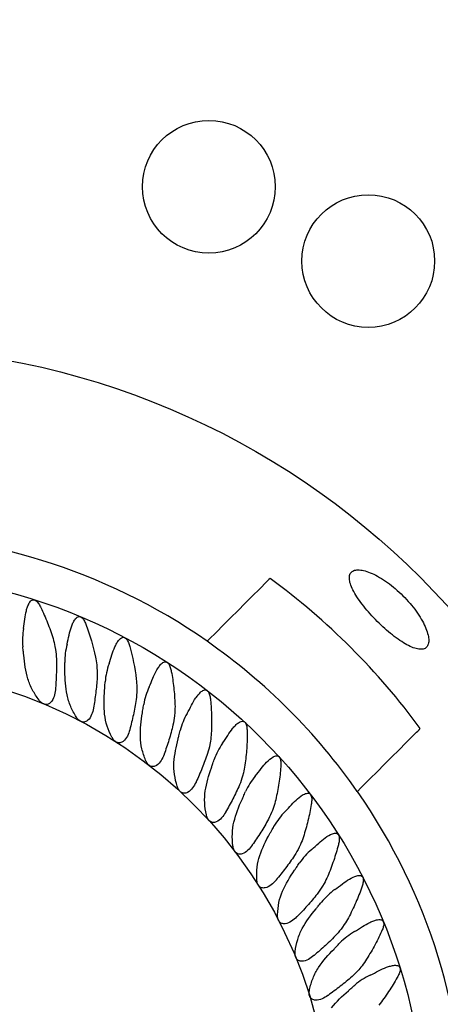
# Model space of a CAD drawing. Header units: millimetres. Extents: x 8 to 3888, y -9869 to 412.
# Tile 12 of 23: x 133 to 156, y 209 to 265. Entities that reach past the tile are written whole.
import ezdxf

# ---------------------------------------------------------------- set-up
doc = ezdxf.new("R2010")
doc.units = ezdxf.units.MM
doc.layers.add('DIMENSIONS', color=2, linetype='Continuous')
doc.layers.add('OUTLINE', color=7, linetype='Continuous', lineweight=25)
doc.styles.add('SLDTEXTSTYLE0', font='TXT', dxfattribs={"width": 0.75})
doc.dimstyles.new('SLDDIMSTYLE0', dxfattribs={"dimtxt": 3.5, "dimasz": 2, "dimexe": 0, "dimexo": 0.0625, "dimgap": 0.875, "dimtad": 1, "dimdec": 1, "dimrnd": 1e-09, "dimzin": 12, "dimdsep": 46, "dimtxsty": 'SLDTEXTSTYLE0', "dimblk1": 'NONE', "dimsah": 1, "dimcen": 0, "dimadec": 0, "dimazin": 3, "dimtfac": 1, "dimtdec": 1, "dimtmove": 0, "dimatfit": 3, "dimldrblk": 'NONE', "dimfxl": 0, "dimfrac": 2, "dimtolj": 1, "dimtzin": 12, "dimarcsym": 0})
doc.dimstyles.new('SLDDIMSTYLE2', dxfattribs={"dimtxt": 3.5, "dimasz": 2, "dimexe": 0, "dimexo": 0.0625, "dimgap": 0.875, "dimtad": 1, "dimdec": 4, "dimzin": 12, "dimdsep": 46, "dimtxsty": 'SLDTEXTSTYLE0', "dimsah": 1, "dimcen": 0.09, "dimazin": 3, "dimtfac": 1, "dimtofl": 0, "dimtmove": 0, "dimatfit": 3, "dimfxl": 0, "dimfrac": 2, "dimtolj": 1, "dimtzin": 12, "dimarcsym": 0})

# ---------------------------------------------------------------- blocks, each defined once
blk = doc.blocks.new('_D_1')
at = {"layer": 'DIMENSIONS'}
for q in [(77.725, 281.754), (139.774, 174.281)]:
    blk.add_line((108.049, 229.232), q, dxfattribs=at)
blk.add_solid([(108.049, 229.232), (107.482, 231.214), (106.616, 230.714)], dxfattribs=at)
at = {"layer": 'DIMENSIONS', "char_height": 3.5, "attachment_point": 1, "rotation": 300, "style": 'SLDTEXTSTYLE0'}
for s, insert in [('%%c', (82.425, 282.634)), ('63,5', (85.051, 278.086))]:
    blk.add_mtext(s, dxfattribs=dict(at, insert=insert))
blk = doc.blocks.new('_None')
blk = doc.blocks.new('_D_4')
at = {"layer": 'DIMENSIONS'}
blk.add_line((134.666, 154.085), (146.809, 133.053), dxfattribs=at)
blk.add_arc((123.912, 172.713), 43.795, 270, 300, dxfattribs=at)
for points in [[(145.809, 134.785), (143.814, 134.264), (144.295, 133.386)], [(123.912, 128.918), (125.922, 128.464), (125.9, 129.463)]]:
    blk.add_solid(points, dxfattribs=at)
at = {"layer": 'DIMENSIONS', "insert": (130.679, 133.857), "char_height": 3.5, "attachment_point": 1, "rotation": 15, "style": 'SLDTEXTSTYLE0'}
blk.add_mtext('30°', dxfattribs=at)

msp = doc.modelspace()

# ---------------------------------------------------------------- linework, layer by layer
at = {"layer": 'OUTLINE'}
for p, q in [((134.70623, 229.34798), (134.73781, 229.16887)), ((137.06991, 228.30216), (137.08576, 228.12099)), ((139.33344, 227.05432), (139.33344, 226.87245)), ((141.4796, 225.61395), (141.46375, 225.43277)), ((143.49206, 223.992), (143.46048, 223.8129)), ((145.3555, 222.20084), (145.30843, 222.02516)), ((147.05574, 220.25407), (146.99353, 220.08317)), ((148.57983, 218.16653), (148.50297, 218.0017)), ((149.91619, 215.9541), (149.82525, 215.7966)), ((151.05463, 213.63362), (150.95032, 213.48464)), ((151.9865, 211.22275), (151.8696, 211.08343))]:
    msp.add_line(p, q, dxfattribs=at)
for centre, radius in [((143.40668, 255.31901), 3.75), ((152.41153, 251.11998), 3.75), ((123.91153, 201.75653), 44.5), ((123.91153, 201.75653), 31.72583), ((123.91153, 201.75653), 26.37716)]:
    msp.add_circle(centre, radius, dxfattribs=at)
for radius, start, end in [(33.96882, 55.173677, 124.826323), (38.92189, 36.132214, 53.867786), (33.9621, 34.824287, 55.175713), (33.96882, 325.173677, 34.826323)]:
    msp.add_arc((123.91153, 201.75653), radius, start, end, dxfattribs=at)
for points, knots in [([(154.36953, 232.21453), (154.22934, 232.35472), (154.08595, 232.487), (153.79309, 232.73647), (153.64195, 232.85482), (153.34258, 233.0692), (153.19486, 233.16514), (152.9037, 233.33511), (152.75955, 233.40924), (152.48835, 233.52929), (152.35972, 233.57625), (152.1172, 233.64388), (152.00536, 233.6638), (151.80598, 233.67603), (151.71695, 233.66847), (151.56522, 233.62575), (151.50369, 233.59119), (151.40866, 233.49645), (151.37513, 233.43537), (151.33935, 233.29134), (151.33654, 233.20844), (151.36099, 233.02044), (151.38863, 232.91528), (151.47156, 232.69119), (151.52692, 232.57126), (151.66599, 232.31448), (151.74758, 232.1816), (151.93286, 231.90756), (152.03791, 231.76469), (152.26479, 231.4776), (152.3858, 231.33416), (152.64249, 231.04717), (152.77925, 230.9027), (153.05614, 230.62576), (153.19747, 230.49183), (153.48615, 230.23336), (153.63158, 230.11067), (153.91677, 229.88515), (154.05866, 229.78059), (154.33567, 229.59311), (154.46816, 229.51185), (154.72195, 229.37411), (154.84442, 229.31731), (155.06944, 229.23386), (155.17268, 229.20661), (155.36096, 229.18162), (155.44565, 229.18433), (155.58939, 229.21975), (155.64958, 229.25223), (155.74582, 229.34791), (155.78044, 229.40984), (155.82304, 229.55975), (155.83103, 229.64895), (155.81896, 229.84958), (155.79928, 229.96005), (155.73258, 230.20062), (155.68487, 230.33189), (155.56494, 230.60312), (155.4926, 230.74413), (155.32217, 231.03666), (155.22485, 231.18655), (154.90558, 231.63276), (154.6499, 231.93416), (154.36953, 232.21453)], [0, 0, 0, 0, 0.03125, 0.03125, 0.0625, 0.0625, 0.09375, 0.09375, 0.125, 0.125, 0.15625, 0.15625, 0.1875, 0.1875, 0.21875, 0.21875, 0.25, 0.25, 0.28125, 0.28125, 0.3125, 0.3125, 0.34375, 0.34375, 0.375, 0.375, 0.40625, 0.40625, 0.4375, 0.4375, 0.46875, 0.46875, 0.5, 0.5, 0.53125, 0.53125, 0.5625, 0.5625, 0.59375, 0.59375, 0.625, 0.625, 0.65625, 0.65625, 0.6875, 0.6875, 0.71875, 0.71875, 0.75, 0.75, 0.78125, 0.78125, 0.8125, 0.8125, 0.84375, 0.84375, 0.875, 0.875, 0.90625, 0.90625, 0.9375, 0.9375, 1, 1, 1, 1]), ([(133.0079, 230.89425), (133.02816, 231.05511), (133.05609, 231.21516), (133.11458, 231.44473), (133.13684, 231.51957), (133.18997, 231.66483), (133.2204, 231.7354), (133.28002, 231.83542), (133.30207, 231.86739), (133.35376, 231.92545), (133.38301, 231.95144), (133.4542, 231.98693), (133.49658, 231.99404), (133.57831, 231.97725), (133.61528, 231.95589), (133.71217, 231.8793), (133.75987, 231.81459), (133.8465, 231.68026), (133.88352, 231.61048), (133.91776, 231.5393)], [0, 0, 0, 0, 0.25, 0.25, 0.375, 0.375, 0.5, 0.5, 0.5625, 0.5625, 0.625, 0.625, 0.6875, 0.6875, 0.75, 0.75, 0.875, 0.875, 1, 1, 1, 1]), ([(133.91776, 231.5393), (134.05035, 231.26364), (134.17405, 230.98023), (134.40187, 230.39653), (134.50659, 230.0943), (134.60035, 229.78796)], [0, 0, 0, 0, 0.5, 0.5, 1, 1, 1, 1]), ([(135.5128, 229.99057), (135.54705, 230.14922), (135.58883, 230.30633), (135.66743, 230.53064), (135.69628, 230.60357), (135.76243, 230.74448), (135.79984, 230.81331), (135.8677, 230.90665), (135.8923, 230.93617), (135.94891, 230.98901), (135.98093, 231.01232), (136.054, 231.04035), (136.09732, 231.04338), (136.17653, 231.01906), (136.21143, 230.99442), (136.30077, 230.90967), (136.34295, 230.84045), (136.41682, 230.70018), (136.44754, 230.62769), (136.47542, 230.55386)], [0, 0, 0, 0, 0.25, 0.25, 0.375, 0.375, 0.5, 0.5, 0.5625, 0.5625, 0.625, 0.625, 0.6875, 0.6875, 0.75, 0.75, 0.875, 0.875, 1, 1, 1, 1]), ([(137.92941, 228.87201), (137.9777, 229.02821), (138.03239, 229.17915), (138.12983, 229.3951), (138.16489, 229.46534), (138.24348, 229.60083), (138.28679, 229.66628), (138.36292, 229.75381), (138.39027, 229.78127), (138.45091, 229.82864), (138.48462, 229.84912), (138.56121, 229.87086), (138.60369, 229.8699), (138.68102, 229.83831), (138.71338, 229.81064), (138.79413, 229.71925), (138.8303, 229.64661), (138.89149, 229.50107), (138.916, 229.42569), (138.93747, 229.34926)], [0, 0, 0, 0, 0.25, 0.25, 0.375, 0.375, 0.5, 0.5, 0.5625, 0.5625, 0.625, 0.625, 0.6875, 0.6875, 0.75, 0.75, 0.875, 0.875, 1, 1, 1, 1]), ([(134.79216, 228.63819), (134.80111, 228.34765), (134.79862, 228.05826), (134.77743, 227.48196), (134.75857, 227.19374), (134.7339, 226.91073)], [0, 0, 0, 0, 0.5, 0.5, 1, 1, 1, 1]), ([(140.23934, 227.54709), (140.30012, 227.69618), (140.36714, 227.84103), (140.4835, 228.04893), (140.52518, 228.11693), (140.61511, 228.24496), (140.66318, 228.30557), (140.74654, 228.38642), (140.77608, 228.41145), (140.84037, 228.45363), (140.87577, 228.47137), (140.95391, 228.48706), (140.99642, 228.48278), (141.07062, 228.4455), (141.10113, 228.41494), (141.17429, 228.31661), (141.20416, 228.24064), (141.25261, 228.08986), (141.27041, 228.0128), (141.28515, 227.93467)], [0, 0, 0, 0, 0.25, 0.25, 0.375, 0.375, 0.5, 0.5, 0.5625, 0.5625, 0.625, 0.625, 0.6875, 0.6875, 0.75, 0.75, 0.875, 0.875, 1, 1, 1, 1]), ([(137.09364, 227.58759), (137.07723, 227.29726), (137.04952, 227.00916), (136.97819, 226.43696), (136.9343, 226.1516), (136.88505, 225.87178)], [0, 0, 0, 0, 0.5, 0.5, 1, 1, 1, 1]), ([(141.28515, 227.93467), (141.3416, 227.63558), (141.38777, 227.33021), (141.45701, 226.7056), (141.47997, 226.38525), (141.4912, 226.06634)], [0, 0, 0, 0, 0.5, 0.5, 1, 1, 1, 1]), ([(133.8149, 226.31751), (133.6776, 226.49774), (133.55258, 226.68564), (133.3379, 227.08367), (133.24832, 227.29531), (133.18592, 227.51362)], [0, 0, 0, 0, 0.5, 0.5, 1, 1, 1, 1]), ([(134.7332, 226.90277), (134.72179, 226.7747), (134.70134, 226.64863), (134.62641, 226.40418), (134.5714, 226.28244), (134.43852, 226.14335), (134.38441, 226.1041), (134.25876, 226.06184), (134.18982, 226.06115), (134.06116, 226.09712), (134.00247, 226.13184), (133.89904, 226.21632), (133.85484, 226.26507), (133.8149, 226.31751)], [0, 0, 0, 0, 0.25, 0.25, 0.5, 0.5, 0.625, 0.625, 0.75, 0.75, 0.875, 0.875, 1, 1, 1, 1]), ([(135.91784, 225.36091), (135.79631, 225.55314), (135.68801, 225.75169), (135.50902, 226.16689), (135.43854, 226.3849), (135.3955, 226.60729)], [0, 0, 0, 0, 0.5, 0.5, 1, 1, 1, 1]), ([(142.425, 226.02589), (142.49854, 226.1691), (142.57925, 226.30975), (142.71357, 226.50676), (142.7604, 226.56989), (142.86079, 226.68901), (142.91462, 226.74576), (143.00448, 226.81859), (143.03582, 226.84073), (143.10414, 226.87721), (143.14124, 226.89157), (143.21925, 226.89985), (143.26174, 226.8917), (143.33225, 226.84765), (143.3595, 226.81492), (143.42407, 226.70968), (143.44662, 226.63273), (143.48191, 226.47733), (143.4928, 226.39929), (143.50062, 226.32084)], [0, 0, 0, 0, 0.25, 0.25, 0.375, 0.375, 0.5, 0.5, 0.5625, 0.5625, 0.625, 0.625, 0.6875, 0.6875, 0.75, 0.75, 0.875, 0.875, 1, 1, 1, 1]), ([(136.88366, 225.86391), (136.86114, 225.73732), (136.82977, 225.61352), (136.73382, 225.37653), (136.66841, 225.26005), (136.52392, 225.13306), (136.46658, 225.09868), (136.33773, 225.06753), (136.26899, 225.07285), (136.14396, 225.1199), (136.08852, 225.1596), (135.99285, 225.25277), (135.95307, 225.30519), (135.91784, 225.36091)], [0, 0, 0, 0, 0.25, 0.25, 0.5, 0.5, 0.625, 0.625, 0.75, 0.75, 0.875, 0.875, 1, 1, 1, 1]), ([(139.2948, 226.34039), (139.25314, 226.0525), (139.20041, 225.76787), (139.07949, 225.20412), (139.01092, 224.92381), (138.93747, 224.6493)], [0, 0, 0, 0, 0.5, 0.5, 1, 1, 1, 1]), ([(143.50062, 226.32084), (143.53078, 226.018), (143.55037, 225.70633), (143.56472, 225.07494), (143.55956, 224.75866), (143.54305, 224.44167)], [0, 0, 0, 0, 0.5, 0.5, 1, 1, 1, 1]), ([(141.37889, 224.9061), (141.31234, 224.62314), (141.23504, 224.34425), (141.06541, 223.79307), (140.9726, 223.51957), (140.87552, 223.25259)], [0, 0, 0, 0, 0.5, 0.5, 1, 1, 1, 1]), ([(144.46977, 224.31998), (144.55578, 224.45667), (144.6488, 224.59011), (144.79905, 224.77374), (144.85109, 224.83246), (144.96174, 224.94264), (145.0203, 224.99438), (145.11518, 225.05856), (145.14806, 225.07783), (145.21908, 225.10839), (145.2572, 225.11971), (145.33654, 225.12158), (145.37817, 225.10985), (145.44476, 225.06004), (145.46921, 225.02501), (145.52458, 224.91439), (145.54037, 224.83558), (145.56198, 224.67774), (145.56605, 224.59899), (145.56699, 224.52007)], [0, 0, 0, 0, 0.25, 0.25, 0.375, 0.375, 0.5, 0.5, 0.5625, 0.5625, 0.625, 0.625, 0.6875, 0.6875, 0.75, 0.75, 0.875, 0.875, 1, 1, 1, 1]), ([(138.93539, 224.64158), (138.90194, 224.51749), (138.85992, 224.39695), (138.74377, 224.16931), (138.66851, 224.05902), (138.51366, 223.94505), (138.4536, 223.91576), (138.32264, 223.89579), (138.25463, 223.90696), (138.13415, 223.96452), (138.08237, 224.00879), (137.99507, 224.10989), (137.95982, 224.16575), (137.92941, 224.22467)], [0, 0, 0, 0, 0.25, 0.25, 0.5, 0.5, 0.625, 0.625, 0.75, 0.75, 0.875, 0.875, 1, 1, 1, 1]), ([(139.8343, 222.91743), (139.74827, 223.12718), (139.67616, 223.34106), (139.57189, 223.78076), (139.5401, 224.00842), (139.53633, 224.23558)], [0, 0, 0, 0, 0.5, 0.5, 1, 1, 1, 1]), ([(145.56699, 224.52007), (145.57065, 224.21585), (145.56304, 223.90434), (145.5223, 223.2735), (145.48957, 222.95871), (145.44548, 222.64434)], [0, 0, 0, 0, 0.5, 0.5, 1, 1, 1, 1]), ([(144.17975, 223.87465), (144.08309, 223.73155), (143.99417, 223.5836), (143.83492, 223.27607), (143.76415, 223.11511), (143.70557, 222.95105)], [0, 0, 0, 0, 0.5, 0.5, 1, 1, 1, 1]), ([(140.87279, 223.24508), (140.82862, 223.12432), (140.77623, 223.00785), (140.64059, 222.79112), (140.55594, 222.68777), (140.3916, 222.5878), (140.32917, 222.56389), (140.19686, 222.55559), (140.13009, 222.57277), (140.01513, 222.64081), (139.96743, 222.68954), (139.88938, 222.79791), (139.85931, 222.85644), (139.8343, 222.91743)], [0, 0, 0, 0, 0.25, 0.25, 0.5, 0.5, 0.625, 0.625, 0.75, 0.75, 0.875, 0.875, 1, 1, 1, 1]), ([(143.33004, 223.29563), (143.23914, 223.01973), (143.13786, 222.7487), (142.9208, 222.21428), (142.80442, 221.94972), (142.68448, 221.69228)], [0, 0, 0, 0, 0.5, 0.5, 1, 1, 1, 1]), ([(146.35807, 222.44235), (146.45633, 222.5719), (146.56026, 222.69621), (146.78169, 222.92307), (146.89904, 223.02978), (147.0674, 223.12288), (147.10257, 223.13932), (147.17539, 223.16292), (147.21417, 223.17062), (147.29318, 223.16489), (147.33339, 223.14912), (147.39468, 223.09341), (147.41593, 223.05601), (147.46069, 222.94176), (147.46969, 222.86083), (147.47727, 222.70303), (147.47448, 222.62456), (147.46856, 222.54605)], [0, 0, 0, 0, 0.25, 0.25, 0.5, 0.5, 0.5625, 0.5625, 0.625, 0.625, 0.6875, 0.6875, 0.75, 0.75, 0.875, 0.875, 1, 1, 1, 1]), ([(141.618, 221.44914), (141.55108, 221.664), (141.49779, 221.88273), (141.43179, 222.33188), (141.42, 222.56154), (141.43605, 222.78825)], [0, 0, 0, 0, 0.5, 0.5, 1, 1, 1, 1]), ([(147.46856, 222.54605), (147.44569, 222.24274), (147.41107, 221.93381), (147.31543, 221.30832), (147.25535, 220.99741), (147.18403, 220.68805)], [0, 0, 0, 0, 0.5, 0.5, 1, 1, 1, 1]), ([(146.03035, 222.02399), (145.92169, 221.89), (145.82012, 221.75028), (145.63415, 221.45692), (145.54968, 221.30259), (145.47747, 221.14523)], [0, 0, 0, 0, 0.5, 0.5, 1, 1, 1, 1]), ([(142.68109, 221.68504), (142.62657, 221.56859), (142.56423, 221.45712), (142.41022, 221.25304), (142.31688, 221.15746), (142.14445, 221.0722), (142.08017, 221.05382), (141.94764, 221.05709), (141.88263, 221.08002), (141.77403, 221.15782), (141.73076, 221.21052), (141.66246, 221.32528), (141.6376, 221.38621), (141.618, 221.44914)], [0, 0, 0, 0, 0.25, 0.25, 0.5, 0.5, 0.625, 0.625, 0.75, 0.75, 0.875, 0.875, 1, 1, 1, 1]), ([(145.1334, 221.52123), (145.01888, 221.25449), (144.8944, 220.99337), (144.63151, 220.47974), (144.49244, 220.22618), (144.35055, 219.98025)], [0, 0, 0, 0, 0.5, 0.5, 1, 1, 1, 1]), ([(143.26695, 219.83099), (143.21828, 220.05419), (143.18449, 220.2782), (143.15848, 220.72858), (143.16673, 220.9569), (143.2024, 221.18086)], [0, 0, 0, 0, 0.5, 0.5, 1, 1, 1, 1]), ([(148.07554, 220.40729), (148.18536, 220.52848), (148.29903, 220.64255), (148.54014, 220.84982), (148.66646, 220.94603), (148.84315, 221.02405), (148.87956, 221.03725), (148.95457, 221.05418), (148.99363, 221.05818), (149.07151, 221.04504), (149.10993, 221.02552), (149.16562, 220.96436), (149.18318, 220.92564), (149.21762, 220.80762), (149.21942, 220.72764), (149.21319, 220.56922), (149.20356, 220.49133), (149.19084, 220.4138)], [0, 0, 0, 0, 0.25, 0.25, 0.5, 0.5, 0.5625, 0.5625, 0.625, 0.625, 0.6875, 0.6875, 0.75, 0.75, 0.875, 0.875, 1, 1, 1, 1]), ([(149.19084, 220.4138), (149.14164, 220.11369), (149.08039, 219.80973), (148.93049, 219.19434), (148.84349, 218.88968), (148.74546, 218.58768)], [0, 0, 0, 0, 0.5, 0.5, 1, 1, 1, 1]), ([(144.34655, 219.97333), (144.28209, 219.86207), (144.21027, 219.75647), (144.03906, 219.56659), (143.93775, 219.4795), (143.75854, 219.40959), (143.69291, 219.39689), (143.56117, 219.41169), (143.4984, 219.4402), (143.397, 219.52717), (143.35848, 219.58344), (143.30044, 219.70372), (143.28099, 219.76659), (143.26695, 219.83099)], [0, 0, 0, 0, 0.25, 0.25, 0.5, 0.5, 0.625, 0.625, 0.75, 0.75, 0.875, 0.875, 1, 1, 1, 1]), ([(144.76859, 218.07527), (144.73961, 218.30144), (144.72543, 218.52736), (144.73872, 218.97859), (144.7669, 219.20572), (144.82193, 219.42563)], [0, 0, 0, 0, 0.5, 0.5, 1, 1, 1, 1]), ([(146.77526, 219.59642), (146.63802, 219.34084), (146.49128, 219.09159), (146.18452, 218.60265), (146.0238, 218.36208), (145.86108, 218.12952)], [0, 0, 0, 0, 0.5, 0.5, 1, 1, 1, 1]), ([(149.60911, 218.23028), (149.72881, 218.3412), (149.85192, 218.44492), (150.11061, 218.63072), (150.24569, 218.71579), (150.42725, 218.7777), (150.46464, 218.78771), (150.54106, 218.79811), (150.58036, 218.79868), (150.65672, 218.77887), (150.69327, 218.75619), (150.74364, 218.6902), (150.75774, 218.64991), (150.78158, 218.53053), (150.77652, 218.44957), (150.75668, 218.29332), (150.74031, 218.21628), (150.72074, 218.13957)], [0, 0, 0, 0, 0.25, 0.25, 0.5, 0.5, 0.5625, 0.5625, 0.625, 0.625, 0.6875, 0.6875, 0.75, 0.75, 0.875, 0.875, 1, 1, 1, 1]), ([(145.85649, 218.12298), (145.78257, 218.01776), (145.70182, 217.91882), (145.51472, 217.74458), (145.4062, 217.66666), (145.22158, 217.61263), (145.15509, 217.6057), (145.02514, 217.63193), (144.9651, 217.6658), (144.87166, 217.76128), (144.8382, 217.82069), (144.79086, 217.94557), (144.77696, 218.00989), (144.76859, 218.07527)], [0, 0, 0, 0, 0.25, 0.25, 0.5, 0.5, 0.625, 0.625, 0.75, 0.75, 0.875, 0.875, 1, 1, 1, 1]), ([(150.72074, 218.13957), (150.64557, 217.84492), (150.55817, 217.5478), (150.35532, 216.94809), (150.24188, 216.65156), (150.11789, 216.35921)], [0, 0, 0, 0, 0.5, 0.5, 1, 1, 1, 1]), ([(146.11149, 216.19536), (146.10232, 216.42363), (146.10795, 216.6501), (146.16053, 217.09815), (146.20831, 217.32157), (146.28232, 217.53593)], [0, 0, 0, 0, 0.5, 0.5, 1, 1, 1, 1]), ([(148.2431, 217.53582), (148.08422, 217.29335), (147.91635, 217.05786), (147.56799, 216.5973), (147.38687, 216.37161), (147.20455, 216.15419)], [0, 0, 0, 0, 0.5, 0.5, 1, 1, 1, 1]), ([(150.94711, 215.9279), (151.07561, 216.02765), (151.20703, 216.12011), (151.48085, 216.28272), (151.62261, 216.35547), (151.80779, 216.40152), (151.84528, 216.40828), (151.92244, 216.41244), (151.96194, 216.40987), (152.03685, 216.38409), (152.07146, 216.3589), (152.11677, 216.28897), (152.12755, 216.2478), (152.14151, 216.12563), (152.12951, 216.04635), (152.09581, 215.89051), (152.07266, 215.81502), (152.0466, 215.74065)], [0, 0, 0, 0, 0.25, 0.25, 0.5, 0.5, 0.5625, 0.5625, 0.625, 0.625, 0.6875, 0.6875, 0.75, 0.75, 0.875, 0.875, 1, 1, 1, 1]), ([(147.19941, 216.14807), (147.11661, 216.0497), (147.02754, 215.95817), (146.82596, 215.8009), (146.71106, 215.73273), (146.52244, 215.695), (146.4556, 215.69389), (146.32843, 215.73135), (146.27156, 215.77032), (146.18681, 215.87358), (146.15865, 215.93568), (146.12238, 216.06421), (146.11414, 216.1295), (146.11149, 216.19536)], [0, 0, 0, 0, 0.25, 0.25, 0.5, 0.5, 0.625, 0.625, 0.75, 0.75, 0.875, 0.875, 1, 1, 1, 1]), ([(149.52577, 215.35514), (149.34648, 215.1276), (149.15874, 214.90763), (148.77135, 214.47894), (148.57125, 214.26991), (148.37076, 214.06928)], [0, 0, 0, 0, 0.5, 0.5, 1, 1, 1, 1]), ([(152.0466, 215.74065), (151.94604, 215.45369), (151.83313, 215.16545), (151.57907, 214.5863), (151.4399, 214.30009), (151.29088, 214.01961)], [0, 0, 0, 0, 0.5, 0.5, 1, 1, 1, 1]), ([(148.3651, 214.06363), (148.27404, 213.97285), (148.17733, 213.88943), (147.96281, 213.75033), (147.84241, 213.69244), (147.65122, 213.67129), (147.58453, 213.67601), (147.46111, 213.72441), (147.40786, 213.76819), (147.33242, 213.87844), (147.30978, 213.94276), (147.28485, 214.07397), (147.28234, 214.13972), (147.28544, 214.20556)], [0, 0, 0, 0, 0.25, 0.25, 0.5, 0.5, 0.625, 0.625, 0.75, 0.75, 0.875, 0.875, 1, 1, 1, 1]), ([(152.07935, 213.51767), (152.21617, 213.60592), (152.3554, 213.68673), (152.57134, 213.79059), (152.64397, 213.822), (152.79131, 213.87501), (152.86631, 213.89702), (152.98006, 213.9147), (153.01858, 213.91806), (153.09565, 213.91505), (153.13452, 213.90877), (153.2061, 213.87612), (153.23833, 213.84733), (153.27643, 213.77378), (153.28338, 213.73154), (153.28614, 213.6097), (153.26706, 213.53079), (153.22036, 213.38029), (153.19088, 213.30735), (153.15833, 213.2353)], [0, 0, 0, 0, 0.25, 0.25, 0.375, 0.375, 0.5, 0.5, 0.5625, 0.5625, 0.625, 0.625, 0.6875, 0.6875, 0.75, 0.75, 0.875, 0.875, 1, 1, 1, 1]), ([(148.2815, 212.12102), (148.31209, 212.3473), (148.35771, 212.57262), (148.48771, 213.00469), (148.57229, 213.2131), (148.68252, 213.41156)], [0, 0, 0, 0, 0.5, 0.5, 1, 1, 1, 1]), ([(150.61349, 213.07097), (150.41514, 212.86), (150.20894, 212.65722), (149.78548, 212.26377), (149.56797, 212.07301), (149.35081, 211.89067)], [0, 0, 0, 0, 0.5, 0.5, 1, 1, 1, 1]), ([(151.6283, 213.23663), (151.48102, 213.14828), (151.33799, 213.05196), (151.06245, 212.83962), (150.93002, 212.72327), (150.80821, 212.59996)], [0, 0, 0, 0, 0.5, 0.5, 1, 1, 1, 1]), ([(153.15833, 213.2353), (153.03314, 212.95819), (152.89559, 212.68102), (152.59236, 212.12677), (152.42843, 211.85316), (152.25549, 211.58667)], [0, 0, 0, 0, 0.5, 0.5, 1, 1, 1, 1]), ([(149.34468, 211.88553), (149.24605, 211.80303), (149.14244, 211.72836), (148.91662, 211.60849), (148.79163, 211.56131), (148.59932, 211.5569), (148.5333, 211.56742), (148.41457, 211.62638), (148.36533, 211.67464), (148.2998, 211.79105), (148.28285, 211.8571), (148.26945, 211.98997), (148.27267, 212.0557), (148.2815, 212.12102)], [0, 0, 0, 0, 0.25, 0.25, 0.5, 0.5, 0.625, 0.625, 0.75, 0.75, 0.875, 0.875, 1, 1, 1, 1]), ([(149.09209, 209.9576), (149.14215, 210.17974), (149.20728, 210.40061), (149.37463, 210.82018), (149.47712, 211.02042), (149.60407, 211.20828)], [0, 0, 0, 0, 0.5, 0.5, 1, 1, 1, 1]), ([(152.99721, 211.01793), (153.14115, 211.09389), (153.28821, 211.16276), (153.51051, 211.2467), (153.58501, 211.2715), (153.73589, 211.31147), (153.81252, 211.32694), (153.92697, 211.33489), (153.96516, 211.33505), (154.04213, 211.3257), (154.08033, 211.31635), (154.14962, 211.27794), (154.17939, 211.24702), (154.21179, 211.17038), (154.21528, 211.12796), (154.20777, 211.00505), (154.18218, 210.92914), (154.1219, 210.78148), (154.08605, 210.7113), (154.04748, 210.6426)], [0, 0, 0, 0, 0.25, 0.25, 0.375, 0.375, 0.5, 0.5, 0.5625, 0.5625, 0.625, 0.625, 0.6875, 0.6875, 0.75, 0.75, 0.875, 0.875, 1, 1, 1, 1]), ([(151.498, 210.70068), (151.2819, 210.5077), (151.05881, 210.32368), (150.60292, 209.96882), (150.36956, 209.7977), (150.13725, 209.63492)], [0, 0, 0, 0, 0.5, 0.5, 1, 1, 1, 1]), ([(154.04748, 210.6426), (153.8986, 210.37743), (153.73748, 210.11341), (153.38746, 209.58821), (153.19994, 209.32938), (153.00438, 209.07893)], [0, 0, 0, 0, 0.5, 0.5, 1, 1, 1, 1]), ([(150.1307, 209.63034), (150.02526, 209.55675), (149.91554, 209.49139), (149.68012, 209.39166), (149.5515, 209.35555), (149.35953, 209.36793), (149.29468, 209.38415), (149.18154, 209.45324), (149.1367, 209.50561), (149.08156, 209.62729), (149.07043, 209.69456), (149.06866, 209.8281), (149.0776, 209.8933), (149.09209, 209.9576)], [0, 0, 0, 0, 0.25, 0.25, 0.5, 0.5, 0.625, 0.625, 0.75, 0.75, 0.875, 0.875, 1, 1, 1, 1])]:
    msp.add_open_spline(points, degree=3, knots=knots, dxfattribs=at)
for points in [[(146.86184, 233.19213), (146.77182, 233.10211), (146.67629, 233.00657), (146.57518, 232.90547)], [(143.31081, 229.6411), (144.39917, 230.72946), (145.48726, 231.81755), (146.57518, 232.90547)], [(132.93326, 230.36807), (132.96133, 230.54449), (132.98593, 230.7199), (133.0079, 230.89425)], [(132.93326, 230.36807), (132.87821, 230.02209), (132.86146, 229.67626), (132.89383, 229.33061)], [(136.47542, 230.55386), (136.69243, 229.9792), (136.86905, 229.37787), (137.00278, 228.7497)], [(134.60035, 229.78796), (134.64448, 229.64378), (134.67993, 229.49716), (134.70623, 229.34798)], [(135.39259, 229.4729), (135.43592, 229.64618), (135.47572, 229.81878), (135.5128, 229.99057)], [(132.92611, 229.03409), (132.91381, 229.13275), (132.9031, 229.23159), (132.89383, 229.33061)], [(135.39259, 229.4729), (135.30774, 229.13362), (135.26077, 228.79062), (135.26289, 228.44282)], [(138.93747, 229.34926), (139.10529, 228.75173), (139.2278, 228.13778), (139.30557, 227.50601)], [(143.31081, 229.6411), (143.30928, 229.63956), (143.30766, 229.63795), (143.30598, 229.63626)], [(132.94578, 228.85289), (132.9402, 228.91334), (132.93363, 228.97377), (132.92611, 229.03409)], [(133.18592, 227.51362), (133.06196, 227.94731), (132.98808, 228.39407), (132.94578, 228.85289)], [(134.73781, 229.16887), (134.76859, 228.9943), (134.78663, 228.81739), (134.79216, 228.63819)], [(137.00278, 228.7497), (137.03428, 228.6017), (137.05675, 228.45253), (137.06991, 228.30216)], [(137.76454, 228.36679), (137.82241, 228.53446), (137.87732, 228.70351), (137.92941, 228.87201)], [(135.2692, 228.14462), (135.26554, 228.24399), (135.2635, 228.34339), (135.26289, 228.44282)], [(135.273, 227.96239), (135.27272, 228.0231), (135.27144, 228.08387), (135.2692, 228.14462)], [(137.08576, 228.12099), (137.10121, 227.94438), (137.10376, 227.76657), (137.09364, 227.58759)], [(137.76454, 228.36679), (137.6504, 228.03608), (137.57374, 227.69847), (137.54556, 227.35194)], [(135.3955, 226.60729), (135.30985, 227.04997), (135.27515, 227.50146), (135.273, 227.96239)], [(140.03106, 227.05816), (140.10365, 227.2209), (140.17301, 227.38438), (140.23934, 227.54709)], [(137.51376, 226.87245), (137.51877, 226.93295), (137.52279, 226.9936), (137.52585, 227.05432)], [(137.52585, 227.05432), (137.53087, 227.15364), (137.5375, 227.25284), (137.54556, 227.35194)], [(139.30557, 227.50601), (139.3239, 227.35711), (139.33344, 227.20659), (139.33344, 227.05432)], [(140.03106, 227.05816), (139.88917, 226.74007), (139.78303, 226.41068), (139.72446, 226.06625)], [(134.7339, 226.91073), (134.73367, 226.90808), (134.73344, 226.90543), (134.7332, 226.90277)], [(137.51769, 225.51183), (137.47096, 225.96011), (137.47571, 226.41291), (137.51376, 226.87245)], [(139.33344, 226.87245), (139.33344, 226.69578), (139.32039, 226.51717), (139.2948, 226.34039)], [(136.88505, 225.87178), (136.88459, 225.86916), (136.88413, 225.86654), (136.88366, 225.86391)], [(139.6789, 225.77149), (139.69255, 225.86999), (139.7078, 225.96824), (139.72446, 226.06625)], [(141.4912, 226.06634), (141.49649, 225.91639), (141.49273, 225.76394), (141.4796, 225.61395)], [(142.1749, 225.55697), (142.26173, 225.71335), (142.34494, 225.86995), (142.425, 226.02589)], [(137.92941, 224.22467), (137.71832, 224.63364), (137.56498, 225.05819), (137.51769, 225.51183)], [(139.53633, 224.23558), (139.52884, 224.68633), (139.57306, 225.13698), (139.65099, 225.59137)], [(139.65099, 225.59137), (139.66126, 225.6512), (139.67055, 225.71127), (139.6789, 225.77149)], [(141.46375, 225.43277), (141.44835, 225.25678), (141.4198, 225.08003), (141.37889, 224.9061)], [(142.1749, 225.55697), (142.00635, 225.2534), (141.87168, 224.93472), (141.78302, 224.59556)], [(138.93747, 224.6493), (138.93678, 224.64673), (138.93609, 224.64415), (138.93539, 224.64158)], [(141.66844, 224.12888), (141.68388, 224.1876), (141.69837, 224.24661), (141.71194, 224.30589)], [(141.71194, 224.30589), (141.73413, 224.40283), (141.75788, 224.49937), (141.78302, 224.59556)], [(143.54305, 224.44167), (143.53521, 224.29131), (143.51841, 224.14142), (143.49206, 223.992)], [(144.17975, 223.87465), (144.27994, 224.02296), (144.37636, 224.17153), (144.46977, 224.31998)], [(155.06046, 224.42018), (153.97253, 223.33225), (152.88443, 222.24416), (151.79609, 221.15582)], [(155.06046, 224.42018), (155.16189, 224.52161), (155.25738, 224.61711), (155.34712, 224.70685)], [(141.43605, 222.78825), (141.46788, 223.23803), (141.55123, 223.68312), (141.66844, 224.12888)], [(143.46048, 223.8129), (143.4298, 223.63889), (143.38601, 223.46551), (143.33004, 223.29563)], [(140.87552, 223.25259), (140.87461, 223.25008), (140.8737, 223.24758), (140.87279, 223.24508)], [(143.55075, 222.49613), (143.57125, 222.55328), (143.59082, 222.6108), (143.60951, 222.66867)], [(143.60951, 222.66867), (143.64006, 222.76331), (143.67213, 222.85742), (143.70557, 222.95105)], [(145.44548, 222.64434), (145.42452, 222.49485), (145.39427, 222.34552), (145.3555, 222.20084)], [(143.2024, 221.18086), (143.27333, 221.62625), (143.39517, 222.06238), (143.55075, 222.49613)], [(145.30843, 222.02516), (145.26257, 221.85403), (145.20416, 221.68605), (145.1334, 221.52123)], [(146.03035, 222.02399), (146.14305, 222.16297), (146.25206, 222.30258), (146.35807, 222.44235)], [(142.68448, 221.69228), (142.68335, 221.68987), (142.68222, 221.68745), (142.68109, 221.68504)], [(145.28359, 220.70554), (145.30899, 220.76068), (145.3335, 220.81628), (145.35716, 220.8723)], [(145.35716, 220.8723), (145.39585, 220.96392), (145.436, 221.05487), (145.47747, 221.14523)], [(151.79126, 221.15098), (151.79295, 221.15267), (151.79456, 221.15428), (151.79609, 221.15582)], [(144.82193, 219.42563), (144.93144, 219.86326), (145.09084, 220.2871), (145.28359, 220.70554)], [(147.18403, 220.68805), (147.14985, 220.53978), (147.10708, 220.39513), (147.05574, 220.25407)], [(147.7126, 220.01908), (147.83697, 220.14769), (147.95772, 220.27726), (148.07554, 220.40729)], [(144.35055, 219.98025), (144.34922, 219.97794), (144.34789, 219.97563), (144.34655, 219.97333)], [(146.99353, 220.08317), (146.93293, 219.91667), (146.86011, 219.75444), (146.77526, 219.59642)], [(147.7126, 220.01908), (147.47255, 219.77086), (147.25596, 219.49177), (147.08524, 219.19186)], [(146.94161, 218.93045), (146.98813, 219.01835), (147.03606, 219.10546), (147.08524, 219.19186)], [(146.28232, 217.53593), (146.42959, 217.96247), (146.62535, 218.37079), (146.85378, 218.77074)], [(146.85378, 218.77074), (146.88389, 218.82345), (146.91315, 218.8767), (146.94161, 218.93045)], [(145.86108, 218.12952), (145.85955, 218.12734), (145.85802, 218.12516), (145.85649, 218.12298)], [(148.74546, 218.58768), (148.69862, 218.44334), (148.64344, 218.30295), (148.57983, 218.16653)], [(149.21372, 217.87519), (149.3488, 217.99244), (149.48039, 218.111), (149.60911, 218.23028)], [(148.50297, 218.0017), (148.42807, 217.84108), (148.34139, 217.68582), (148.2431, 217.53582)], [(149.21372, 217.87519), (148.95287, 217.64876), (148.7128, 217.38959), (148.51665, 217.10579)], [(148.35077, 216.8579), (148.40479, 216.94141), (148.46012, 217.02401), (148.51665, 217.10579)], [(147.57246, 215.52614), (147.7564, 215.93834), (147.98703, 216.32804), (148.24936, 216.70644)], [(148.24936, 216.70644), (148.28395, 216.75633), (148.31774, 216.80682), (148.35077, 216.8579)], [(147.20455, 216.15419), (147.20284, 216.15215), (147.20113, 216.15011), (147.19941, 216.14807)], [(150.11789, 216.35921), (150.05882, 216.21992), (149.99167, 216.08484), (149.91619, 215.9541)], [(150.52227, 215.60862), (150.66703, 215.71364), (150.80845, 215.82028), (150.94711, 215.9279)], [(147.28544, 214.20556), (147.30709, 214.66467), (147.38629, 215.10895), (147.57246, 215.52614)], [(149.82525, 215.7966), (149.73661, 215.64306), (149.63671, 215.49595), (149.52577, 215.35514)], [(150.52227, 215.60862), (150.2419, 215.40522), (149.98082, 215.16839), (149.76079, 214.9029)], [(149.57395, 214.67041), (149.63503, 214.7489), (149.69736, 214.82636), (149.76079, 214.9029)], [(148.68252, 213.41156), (148.90176, 213.80629), (149.1655, 214.17439), (149.45972, 214.52837)], [(149.45972, 214.52837), (149.49852, 214.57506), (149.53659, 214.62241), (149.57395, 214.67041)], [(148.37076, 214.06928), (148.36887, 214.0674), (148.36699, 214.06551), (148.3651, 214.06363)], [(151.29088, 214.01961), (151.22006, 213.88631), (151.14143, 213.75758), (151.05463, 213.63362)], [(150.95032, 213.48464), (150.84863, 213.33943), (150.73505, 213.20026), (150.61349, 213.07097)], [(151.6283, 213.23663), (151.78164, 213.32862), (151.93182, 213.42252), (152.07935, 213.51767)], [(150.60181, 212.38464), (150.66952, 212.45752), (150.73836, 212.52926), (150.80821, 212.59996)], [(149.60407, 211.20828), (149.85697, 211.58254), (150.15181, 211.92623), (150.47564, 212.2531)], [(150.47564, 212.2531), (150.51837, 212.29623), (150.56042, 212.34009), (150.60181, 212.38464)], [(149.35081, 211.89067), (149.34877, 211.88895), (149.34672, 211.88724), (149.34468, 211.88553)], [(152.25549, 211.58667), (152.17289, 211.4594), (152.08326, 211.33806), (151.9865, 211.22275)], [(151.8696, 211.08343), (151.75563, 210.94761), (151.63033, 210.81885), (151.498, 210.70068)], [(152.52338, 210.77727), (152.68414, 210.85553), (152.84193, 210.93599), (152.99721, 211.01793)], [(152.52338, 210.77727), (152.21235, 210.62584), (151.91369, 210.43773), (151.65093, 210.2145)], [(150.33007, 208.93306), (150.61477, 209.28402), (150.93847, 209.60068), (151.28939, 209.89794)], [(151.28939, 209.89794), (151.33573, 209.93719), (151.38144, 209.97722), (151.42655, 210.01799)], [(151.42655, 210.01799), (151.50038, 210.08471), (151.57521, 210.15017), (151.65093, 210.2145)], [(150.13725, 209.63492), (150.13507, 209.63339), (150.13289, 209.63187), (150.1307, 209.63034)]]:
    msp.add_open_spline(points, degree=3, dxfattribs=at)

# ---------------------------------------------------------------- dimensions: what is measured, and where the dimension line sits
at = {"layer": 'DIMENSIONS'}
dim = msp.add_diameter_dim_2p(p1=(139.77444, 174.28116), p2=(108.04861, 229.23191), dimstyle='SLDDIMSTYLE0', dxfattribs=at)
dim.commit()
dim.dimension.update_dxf_attribs({"geometry": '_D_1', "text_midpoint": (82.05023, 274.26246), "dimtype": 163})
dim = msp.add_angular_dim_2l(base=(135.24648, 130.41011), line1=((123.91153, 118.38715), (123.91153, 279.77333)), line2=((134.16609, 154.95128), (116.88633, 184.88071)), dimstyle='SLDDIMSTYLE2', dxfattribs=at)
dim.commit()
dim.dimension.update_dxf_attribs({"geometry": '_D_4', "text_midpoint": (135.24648, 130.41011), "dimtype": 162})

doc.saveas('drawing.dxf')
